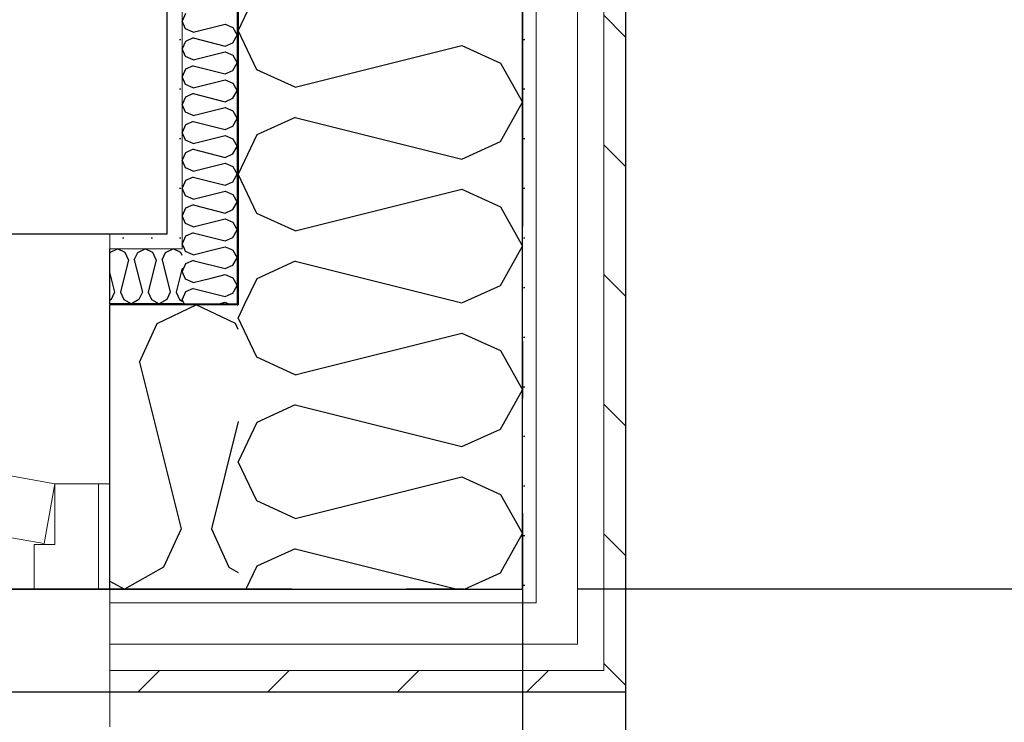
# Model space of a CAD drawing. Header units: millimetres. Extents: x -5000 to 341424, y -9235 to 550260.
# Tile 120 of 236: x 297797 to 298657, y 347655 to 348268. Entities that reach past the tile are written whole.
import ezdxf
from ezdxf.enums import TextEntityAlignment as Align

# ---------------------------------------------------------------- set-up
doc = ezdxf.new("R2010")
doc.units = ezdxf.units.MM
doc.header["$LTSCALE"] = 0.5
doc.header["$MEASUREMENT"] = 0
for name, pattern in [('Akselinje', [1500, 1000, -200, 100, -200]), ('Over snittplan', [260, 150, -50, 10, -50]), ('PLINE', [0])]:
    doc.linetypes.add(name, pattern=pattern)
for name, color, linetype in [('232- Ikke-bærende yttervegger (Skravur)(Nye konstruksjoner)', 7, 'Continuous'), ('232- Ikke-bærende yttervegger(Nye konstruksjoner)', 7, 'Continuous'), ('244- Vinduer_ dører_ foldevegger(Nye konstruksjoner)', 7, 'Continuous'), ('255- Gulvoverflate(Nye konstruksjoner)', 7, 'Continuous'), ('82-- Modullinjer(Nye konstruksjoner)', 7, 'Continuous'), ('842-M___1_50 Målsetting bygning', 7, 'Continuous'), ('862- M___Nettoareal(Nye konstruksjoner)', 7, 'Continuous'), ('862- M___Nettoareal(Polylinje)(Nye konstruksjoner)', 7, 'Continuous'), ('862- M___Nettoareal(Tekst)(Nye konstruksjoner)', 7, 'Continuous')]:
    doc.layers.add(name, color=color, linetype=linetype)
for name, color, linetype, lineweight in [('234- Vinduer_ dører_ porter(Nye konstruksjoner)', 7, 'Continuous', 0), ('235- Utvendig kledning og overflate(Nye konstruksjoner)', 7, 'Continuous', 0), ('236- Innvendig kledning og overflate(Nye konstruksjoner)', 7, 'Continuous', 0)]:
    doc.layers.add(name, color=color, linetype=linetype, lineweight=lineweight)
doc.styles.add('GENERATED_STYLE_1', font='txt')
doc.styles.add('GENERATED_STYLE_3', font='arial.ttf')
doc.styles.add('GENERATED_STYLE_5', font='arial.ttf')
doc.dimstyles.new('GENERATED_STYLE__2', dxfattribs={"dimtxt": 100, "dimasz": 95, "dimexe": 0.18, "dimexo": 0.0625, "dimgap": 0, "dimtad": 1, "dimtih": 1, "dimtoh": 1, "dimdec": 0, "dimzin": 0, "dimdsep": 46, "dimtxsty": 'GENERATED_STYLE_3', "dimblk": 'ARROWHEAD_6', "dimblk1": 'ARROWHEAD_6', "dimblk2": 'ARROWHEAD_6', "dimcen": 0.09, "dimse1": 1, "dimse2": 1, "dimclrd": 256, "dimclre": 256, "dimclrt": 256, "dimadec": 1, "dimazin": 0, "dimtfac": 1, "dimtdec": 4, "dimtmove": 0, "dimatfit": 3, "dimfxl": 1, "dimtolj": 1, "dimtzin": 0, "dimarcsym": 0})
pattern_1 = [(135.000012, (0, 0), (56.56853, 56.568555), [80, 0])]
pattern_2 = [(0, (0, 0), (0, 43.30127), [0, -25]), (0, (12.5, 21.65), (0, 43.30127), [0, -25])]

# ---------------------------------------------------------------- blocks, each defined once
blk = doc.blocks.new('LEILIGHET 2__3', base_point=(300468.57, 348580.68))
at = {"layer": '862- M___Nettoareal(Polylinje)(Nye konstruksjoner)', "linetype": 'PLINE', "flags": 128}
blk.add_lwpolyline([(302741.01, 356380.68), (294611.01, 356380.68), (294611.01, 348080.68), (297926.01, 348080.68), (297926.01, 349780.68), (302741.01, 349780.68)], close=True, dxfattribs=at)
at = {"layer": '862- M___Nettoareal(Tekst)(Nye konstruksjoner)', "style": 'GENERATED_STYLE_1'}
for tag, p in [('DUMMY_861', (296689.69, 358469.34)), ('ROOM_NAME', (295952.51, 358419.53)), ('DUMMY_862', (295952.51, 358281.11))]:
    blk.add_attdef(tag, text='', height=100, dxfattribs=at).set_placement(p, align=Align.TOP_LEFT)
blk = doc.blocks.new('UTEPLASS__29', base_point=(300476.75, 347380.68))
at = {"layer": '862- M___Nettoareal(Polylinje)(Nye konstruksjoner)', "linetype": 'PLINE', "flags": 128}
blk.add_lwpolyline([(302503.01, 349380.68), (298326.01, 349380.68), (298326.01, 346530.68), (302503.01, 346530.68)], close=True, dxfattribs=at)
at = {"layer": '862- M___Nettoareal(Tekst)(Nye konstruksjoner)', "style": 'GENERATED_STYLE_1'}
for tag, p in [('DUMMY_861', (300791.58, 347568.91)), ('ROOM_NAME', (300161.93, 347519.1)), ('DUMMY_862', (300161.93, 347380.68))]:
    blk.add_attdef(tag, text='', height=100, dxfattribs=at).set_placement(p, align=Align.TOP_LEFT)
blk = doc.blocks.new('*X116')
at = {"layer": '232- Ikke-bærende yttervegger (Skravur)(Nye konstruksjoner)', "linetype": 'PLINE'}
for p, q in [((297942.14, 348054.45), (297939.01, 348047.82)), ((297948.65, 348057.41), (297942.14, 348054.45)), ((297948.65, 348057.41), (297949.48, 348057.21)), ((297942.14, 348041.19), (297939.01, 348047.82)), ((297948.65, 348038.23), (297942.14, 348041.19)), ((297948.65, 348038.23), (297964.49, 348042.19)), ((297942.14, 348030.17), (297939.01, 348023.54)), ((297948.65, 348033.13), (297942.14, 348030.17)), ((297948.65, 348033.13), (297976.8, 348026.09)), ((297940.84, 348019.68), (297939.01, 348023.54)), ((297971.54, 348019.68), (297976.8, 348020.99)), ((297976.8, 348026.09), (297979.41, 348027.28)), ((297976.8, 348020.99), (297979.69, 348019.68))]:
    blk.add_line(p, q, dxfattribs=at)
blk = doc.blocks.new('*X117')
at = {"layer": '232- Ikke-bærende yttervegger (Skravur)(Nye konstruksjoner)', "linetype": 'PLINE'}
for p, q in [((297991.64, 348015.04), (297988.01, 348007.35)), ((298004.22, 347973.09), (297988.01, 348007.35)), ((298037.81, 347957.81), (298004.22, 347973.09)), ((298037.81, 347957.81), (298046.66, 347960.02)), ((298037.81, 347931.45), (298004.22, 347916.16)), ((298037.81, 347931.45), (298087.71, 347918.98)), ((298004.22, 347916.16), (297988.01, 347881.9)), ((298004.22, 347847.64), (297988.01, 347881.9)), ((298037.81, 347832.35), (298147.03, 347859.66)), ((298037.81, 347832.35), (298004.22, 347847.64)), ((298037.81, 347806), (298004.22, 347790.71)), ((298037.81, 347806), (298179.09, 347770.68)), ((298004.22, 347790.71), (297994.74, 347770.68)), ((298216.89, 347784.92), (298218.63, 347788.05)), ((298185.6, 347770.68), (298216.89, 347784.92))]:
    blk.add_line(p, q, dxfattribs=at)
blk = doc.blocks.new('*X118')
at = {"layer": '232- Ikke-bærende yttervegger (Skravur)(Nye konstruksjoner)', "linetype": 'PLINE'}
for p, q in [((297942.14, 348065.47), (297941.1, 348067.68)), ((297948.65, 348062.51), (297942.14, 348065.47)), ((297948.65, 348062.51), (297969.29, 348067.68)), ((297980.93, 348067.68), (297983.31, 348066.6)), ((297983.31, 348066.6), (297987.01, 348059.96)), ((297949.48, 348057.21), (297976.8, 348050.37)), ((297983.31, 348053.33), (297987.01, 348059.96)), ((297976.8, 348050.37), (297983.31, 348053.33)), ((297964.49, 348042.19), (297976.8, 348045.27)), ((297976.8, 348045.27), (297983.31, 348042.31)), ((297983.31, 348042.31), (297987.01, 348035.68)), ((297979.41, 348027.28), (297983.31, 348029.05)), ((297983.31, 348029.05), (297987.01, 348035.68))]:
    blk.add_line(p, q, dxfattribs=at)
blk = doc.blocks.new('*X119')
at = {"layer": '232- Ikke-bærende yttervegger (Skravur)(Nye konstruksjoner)', "linetype": 'PLINE'}
for p, q in [((297942.14, 348272.99), (297939.01, 348266.36)), ((297942.14, 348259.72), (297939.01, 348266.36)), ((297948.65, 348256.77), (297976.8, 348263.8)), ((297976.8, 348263.8), (297983.31, 348260.85)), ((297983.31, 348260.85), (297987.01, 348254.21)), ((297948.65, 348256.77), (297942.14, 348259.72)), ((297948.65, 348251.66), (297942.14, 348248.7)), ((297948.65, 348251.66), (297976.8, 348244.62)), ((297983.31, 348247.58), (297987.01, 348254.21)), ((297942.14, 348248.7), (297939.01, 348242.07)), ((297976.8, 348244.62), (297983.31, 348247.58)), ((297942.14, 348235.44), (297939.01, 348242.07)), ((297948.65, 348232.48), (297942.14, 348235.44)), ((297948.65, 348232.48), (297976.8, 348239.52)), ((297976.8, 348239.52), (297983.31, 348236.56)), ((297983.31, 348236.56), (297987.01, 348229.93)), ((297948.65, 348227.38), (297942.14, 348224.42)), ((297948.65, 348227.38), (297976.8, 348220.34)), ((297983.31, 348223.3), (297987.01, 348229.93)), ((297942.14, 348224.42), (297939.01, 348217.79)), ((297942.14, 348211.16), (297939.01, 348217.79)), ((297976.8, 348220.34), (297983.31, 348223.3)), ((297948.65, 348208.2), (297942.14, 348211.16)), ((297948.65, 348208.2), (297976.8, 348215.24)), ((297976.8, 348215.24), (297983.31, 348212.28)), ((297983.31, 348212.28), (297987.01, 348205.65)), ((297942.14, 348200.14), (297939.01, 348193.51)), ((297948.65, 348203.1), (297942.14, 348200.14)), ((297948.65, 348203.1), (297976.8, 348196.06)), ((297983.31, 348199.02), (297987.01, 348205.65)), ((297942.14, 348186.88), (297939.01, 348193.51)), ((297976.8, 348196.06), (297983.31, 348199.02)), ((297948.65, 348183.92), (297942.14, 348186.88)), ((297948.65, 348183.92), (297976.8, 348190.96)), ((297976.8, 348190.96), (297983.31, 348188)), ((297983.31, 348188), (297987.01, 348181.37)), ((297942.14, 348175.86), (297939.01, 348169.23)), ((297948.65, 348178.82), (297942.14, 348175.86)), ((297948.65, 348178.82), (297976.8, 348171.78)), ((297976.8, 348171.78), (297983.31, 348174.74)), ((297983.31, 348174.74), (297987.01, 348181.37)), ((297942.14, 348162.6), (297939.01, 348169.23)), ((297948.65, 348159.64), (297976.8, 348166.68)), ((297976.8, 348166.68), (297983.31, 348163.72)), ((297948.65, 348159.64), (297942.14, 348162.6)), ((297983.31, 348163.72), (297987.01, 348157.09)), ((297942.14, 348151.58), (297939.01, 348144.95)), ((297948.65, 348154.54), (297942.14, 348151.58)), ((297948.65, 348154.54), (297976.8, 348147.5)), ((297976.8, 348147.5), (297983.31, 348150.46)), ((297983.31, 348150.46), (297987.01, 348157.09)), ((297942.14, 348138.32), (297939.01, 348144.95)), ((297948.65, 348135.36), (297976.8, 348142.4)), ((297976.8, 348142.4), (297983.31, 348139.44)), ((297948.65, 348135.36), (297942.14, 348138.32)), ((297983.31, 348139.44), (297987.01, 348132.81)), ((297983.31, 348126.18), (297987.01, 348132.81)), ((297942.14, 348127.3), (297939.01, 348120.67)), ((297948.65, 348130.26), (297942.14, 348127.3)), ((297948.65, 348130.26), (297976.8, 348123.22)), ((297976.8, 348123.22), (297983.31, 348126.18)), ((297942.14, 348114.04), (297939.01, 348120.67)), ((297948.65, 348111.08), (297976.8, 348118.12)), ((297976.8, 348118.12), (297983.31, 348115.16)), ((297983.31, 348115.16), (297987.01, 348108.53)), ((297948.65, 348111.08), (297942.14, 348114.04)), ((297948.65, 348105.98), (297942.14, 348103.02)), ((297948.65, 348105.98), (297976.8, 348098.94)), ((297983.31, 348101.9), (297987.01, 348108.53)), ((297942.14, 348103.02), (297939.01, 348096.39)), ((297976.8, 348098.94), (297983.31, 348101.9)), ((297942.14, 348089.76), (297939.01, 348096.39)), ((297948.65, 348086.8), (297942.14, 348089.76)), ((297948.65, 348086.8), (297976.8, 348093.84)), ((297976.8, 348093.84), (297983.31, 348090.88)), ((297983.31, 348090.88), (297987.01, 348084.25)), ((297948.65, 348081.69), (297942.14, 348078.74)), ((297948.65, 348081.69), (297976.8, 348074.66)), ((297983.31, 348077.61), (297987.01, 348084.25)), ((297942.14, 348078.74), (297939.01, 348072.1)), ((297941.1, 348067.68), (297939.01, 348072.1)), ((297976.8, 348074.66), (297983.31, 348077.61)), ((297969.29, 348067.68), (297976.8, 348069.55)), ((297976.8, 348069.55), (297980.93, 348067.68))]:
    blk.add_line(p, q, dxfattribs=at)
blk = doc.blocks.new('*X120')
at = {"layer": '232- Ikke-bærende yttervegger (Skravur)(Nye konstruksjoner)', "linetype": 'PLINE'}
for p, q in [((297993.36, 348018.68), (297991.64, 348015.04)), ((298046.66, 347960.02), (298183.29, 347994.18)), ((298183.29, 347994.18), (298216.89, 347978.89)), ((298216.89, 347978.89), (298236.01, 347944.63)), ((298216.89, 347910.37), (298236.01, 347944.63)), ((298087.71, 347918.98), (298183.29, 347895.08)), ((298183.29, 347895.08), (298216.89, 347910.37)), ((298147.03, 347859.66), (298183.29, 347868.72)), ((298183.29, 347868.72), (298216.89, 347853.43)), ((298216.89, 347853.43), (298236.01, 347819.17)), ((298218.63, 347788.05), (298236.01, 347819.17))]:
    blk.add_line(p, q, dxfattribs=at)
blk = doc.blocks.new('*X121')
at = {"layer": '232- Ikke-bærende yttervegger (Skravur)(Nye konstruksjoner)', "linetype": 'PLINE'}
for p, q in [((298004.22, 348292.52), (297988.01, 348258.26)), ((298004.22, 348224), (297988.01, 348258.26)), ((298037.81, 348208.71), (298183.29, 348245.08)), ((298183.29, 348245.08), (298216.89, 348229.79)), ((298216.89, 348229.79), (298236.01, 348195.53)), ((298037.81, 348208.71), (298004.22, 348224)), ((298216.89, 348161.27), (298236.01, 348195.53)), ((298037.81, 348182.36), (298004.22, 348167.07)), ((298037.81, 348182.36), (298183.29, 348145.99)), ((298004.22, 348167.07), (297988.01, 348132.81)), ((298183.29, 348145.99), (298216.89, 348161.27)), ((298004.22, 348098.55), (297988.01, 348132.81)), ((298037.81, 348083.26), (298183.29, 348119.63)), ((298183.29, 348119.63), (298216.89, 348104.34)), ((298037.81, 348083.26), (298004.22, 348098.55)), ((298216.89, 348104.34), (298236.01, 348070.08)), ((298216.89, 348035.82), (298236.01, 348070.08)), ((298037.81, 348056.9), (298004.22, 348041.61)), ((298037.81, 348056.9), (298183.29, 348020.53)), ((298004.22, 348041.61), (297993.36, 348018.68)), ((298183.29, 348020.53), (298216.89, 348035.82))]:
    blk.add_line(p, q, dxfattribs=at)
blk = doc.blocks.new('*X128')
at = {"layer": '232- Ikke-bærende yttervegger (Skravur)(Nye konstruksjoner)', "linetype": 'PLINE'}
for p, q in [((297876.01, 348064.51), (297876.02, 348064.54)), ((297876.02, 348064.54), (297882.65, 348067.68)), ((297889.28, 348064.54), (297882.65, 348067.68)), ((297892.24, 348058.04), (297889.28, 348064.54)), ((297897.34, 348058.04), (297900.3, 348064.54)), ((297900.3, 348064.54), (297906.93, 348067.68)), ((297913.56, 348064.54), (297906.93, 348067.68)), ((297916.52, 348058.04), (297913.56, 348064.54)), ((297921.62, 348058.04), (297924.58, 348064.54)), ((297924.58, 348064.54), (297931.21, 348067.68)), ((297937.84, 348064.54), (297931.21, 348067.68)), ((297939.01, 348061.98), (297937.84, 348064.54)), ((297892.24, 348058.04), (297885.2, 348029.88)), ((297897.34, 348058.04), (297904.38, 348029.88)), ((297916.52, 348058.04), (297909.48, 348029.88)), ((297921.62, 348058.04), (297928.66, 348029.88)), ((297876.01, 348046.25), (297880.1, 348029.88)), ((297939.01, 348050.85), (297933.76, 348029.88)), ((297880.1, 348029.88), (297877.14, 348023.38)), ((297885.2, 348029.88), (297888.16, 348023.38)), ((297904.38, 348029.88), (297901.42, 348023.38)), ((297909.48, 348029.88), (297912.44, 348023.38)), ((297928.66, 348029.88), (297925.7, 348023.38)), ((297933.76, 348029.88), (297936.72, 348023.38)), ((297877.14, 348023.38), (297876.01, 348022.74)), ((297888.16, 348023.38), (297894.79, 348019.68)), ((297901.42, 348023.38), (297894.79, 348019.68)), ((297912.44, 348023.38), (297919.07, 348019.68)), ((297925.7, 348023.38), (297919.07, 348019.68)), ((297936.72, 348023.38), (297939.01, 348022.1))]:
    blk.add_line(p, q, dxfattribs=at)
blk = doc.blocks.new('*X130')
at = {"layer": '232- Ikke-bærende yttervegger (Skravur)(Nye konstruksjoner)', "linetype": 'PLINE'}
for p, q in [((297917.19, 348002.46), (297951.45, 348018.68)), ((297985.71, 348002.46), (297951.45, 348018.68)), ((297901.9, 347968.87), (297917.19, 348002.46)), ((297988.01, 347997.41), (297985.71, 348002.46)), ((297901.9, 347968.87), (297938.27, 347823.39)), ((297988.01, 347916.91), (297964.63, 347823.39)), ((297938.27, 347823.39), (297922.98, 347789.8)), ((297964.63, 347823.39), (297979.91, 347789.8)), ((297922.98, 347789.8), (297888.72, 347770.68)), ((297979.91, 347789.8), (297988.01, 347785.28)), ((297876.01, 347777.77), (297888.72, 347770.68))]:
    blk.add_line(p, q, dxfattribs=at)
blk = doc.blocks.new('Vindu[11]')
at = {"layer": '234- Vinduer_ dører_ porter(Nye konstruksjoner)', "linetype": 'PLINE'}
for p, q in [((296766.01, 348080.68), (297876.01, 348080.68)), ((297784.67, 347870.32), (297828.01, 347862.68)), ((297828.01, 347862.68), (297818.8, 347810.48)), ((297828.01, 347809.68), (297828.01, 347862.68)), ((297828.01, 347862.68), (297866.01, 347862.68)), ((297866.01, 347862.68), (297876.01, 347862.68)), ((297866.01, 347770.68), (297866.01, 347862.68)), ((297818.8, 347810.48), (297775.47, 347818.12)), ((297810.01, 347770.68), (297810.01, 347809.68)), ((297810.01, 347809.68), (297828.01, 347809.68)), ((297866.01, 347770.68), (297810.01, 347770.68)), ((297876.01, 347770.68), (297866.01, 347770.68)), ((296766.01, 347680.68), (297876.01, 347680.68)), ((297876.01, 347650.68), (297876.01, 347680.68))]:
    blk.add_line(p, q, dxfattribs=at)
at = {"layer": '235- Utvendig kledning og overflate(Nye konstruksjoner)', "linetype": 'PLINE'}
for p, q in [((297876.01, 347758.68), (297876.01, 347770.68)), ((297876.01, 347722.68), (297876.01, 347758.68)), ((297876.01, 347699.68), (297876.01, 347722.68)), ((297876.01, 347680.68), (297876.01, 347699.68))]:
    blk.add_line(p, q, dxfattribs=at)
at = {"layer": '236- Innvendig kledning og overflate(Nye konstruksjoner)', "linetype": 'PLINE'}
for p, q in [((297876.01, 348067.68), (297876.01, 348080.68)), ((297876.01, 348018.68), (297876.01, 348019.68))]:
    blk.add_line(p, q, dxfattribs=at)
at = {"layer": '244- Vinduer_ dører_ foldevegger(Nye konstruksjoner)', "linetype": 'PLINE'}
for p, q in [((297876.01, 348019.68), (297876.01, 348067.68)), ((297876.01, 347862.68), (297876.01, 348018.68)), ((297876.01, 347770.68), (297876.01, 347862.68)), ((297876.01, 347770.68), (297876.01, 347862.68))]:
    blk.add_line(p, q, dxfattribs=at)
blk = doc.blocks.new('Standard grid marker[85]', base_point=(305734.77, 347770.68))
at = {"layer": '82-- Modullinjer(Nye konstruksjoner)', "linetype": 'Akselinje'}
blk.add_line((305534.77, 347770.68), (271734.77, 347770.68), dxfattribs=at)
at = {"layer": '82-- Modullinjer(Nye konstruksjoner)', "style": 'GENERATED_STYLE_5'}
for tag, p in [('AC_MarkerText_1_1', (271409.77, 347824.35)), ('AC_MarkerText_1_0', (305859.77, 347824.35))]:
    blk.add_attdef(tag, text='', height=100, rotation=360, dxfattribs=at).set_placement(p, align=Align.TOP_CENTER)
blk = doc.blocks.new('Standard grid marker[91]', base_point=(298236.01, 363787.13))
at = {"layer": '82-- Modullinjer(Nye konstruksjoner)', "linetype": 'Akselinje'}
blk.add_line((298236.01, 363587.13), (298236.01, 339987.13), dxfattribs=at)
at = {"layer": '82-- Modullinjer(Nye konstruksjoner)', "style": 'GENERATED_STYLE_5'}
for tag, p in [('AC_MarkerText_1_0', (298236.01, 363965.25)), ('AC_MarkerText_1_1', (298236.01, 339715.25))]:
    blk.add_attdef(tag, text='', height=100, rotation=360, dxfattribs=at).set_placement(p, align=Align.TOP_CENTER)
blk = doc.blocks.new('*D745')
at = {"layer": '842-M___1_50 Målsetting bygning', "linetype": 'PLINE'}
for p, q in [((296766.01, 346683.64), (296766.01, 346871.14)), ((297876.01, 346683.64), (297876.01, 346871.14)), ((296816.01, 346827.39), (296716.01, 346727.39)), ((297926.01, 346827.39), (297826.01, 346727.39)), ((296691.01, 346777.39), (296766.01, 346777.39)), ((296766.01, 346777.39), (297876.01, 346777.39))]:
    blk.add_line(p, q, dxfattribs=at)
at = {"layer": '842-M___1_50 Målsetting bygning', "char_height": 100, "attachment_point": 7, "style": 'GENERATED_STYLE_3'}
for s, insert in [('\\A1;{\\pql;\\fArial|b0|i0|c0|p0;\\W1.000000;1\xa0110}', (297154.5, 346797.39)), ('\\A1;{\\pql;\\fArial|b0|i0|c0|p0;\\W1.000000;2\xa0210}', (297149.41, 346657.39))]:
    blk.add_mtext(s, dxfattribs=dict(at, insert=insert))
blk = doc.blocks.new('ARROWHEAD_6')
at = {"linetype": 'Continuous'}
for p, q in [((-0.5, -0.5), (0.5, 0.5)), ((0, 0), (-1, 0))]:
    blk.add_line(p, q, dxfattribs=at)
blk = doc.blocks.new('*D746')
at = {"layer": '842-M___1_50 Målsetting bygning', "linetype": 'PLINE'}
for p, q in [((297876.01, 346683.64), (297876.01, 346871.14)), ((298236.01, 346683.64), (298236.01, 346871.14)), ((297926.01, 346827.39), (297826.01, 346727.39)), ((298186.01, 346727.39), (298286.01, 346827.39)), ((297876.01, 346777.39), (298236.01, 346777.39)), ((298236.01, 346777.39), (298311.01, 346777.39))]:
    blk.add_line(p, q, dxfattribs=at)
at = {"layer": '842-M___1_50 Målsetting bygning', "insert": (297941.6, 346797.39), "char_height": 100, "attachment_point": 7, "style": 'GENERATED_STYLE_3'}
blk.add_mtext('\\A1;{\\pql;\\fArial|b0|i0|c0|p0;\\W1.000000;360}', dxfattribs=at)
blk = doc.blocks.new('*D865')
at = {"layer": '842-M___1_50 Målsetting bygning', "linetype": 'PLINE'}
for p, q in [((298236.01, 343393.99), (298236.01, 343206.49)), ((302803.01, 343393.99), (302803.01, 343206.49)), ((298186.01, 343250.24), (298286.01, 343350.24)), ((302753.01, 343250.24), (302853.01, 343350.24)), ((302803.01, 343300.24), (298236.01, 343300.24))]:
    blk.add_line(p, q, dxfattribs=at)
at = {"layer": '842-M___1_50 Målsetting bygning', "insert": (300347.91, 343320.24), "char_height": 100, "attachment_point": 7, "style": 'GENERATED_STYLE_3'}
blk.add_mtext('\\A1;{\\pql;\\fArial|b0|i0|c0|p0;\\W1.000000;4\xa0567}', dxfattribs=at)
blk = doc.blocks.new('*D866')
at = {"layer": '842-M___1_50 Målsetting bygning', "linetype": 'PLINE'}
for p, q in [((297988.01, 343393.99), (297988.01, 343206.49)), ((298236.01, 343393.99), (298236.01, 343206.49)), ((297938.01, 343250.24), (298038.01, 343350.24)), ((298186.01, 343250.24), (298286.01, 343350.24)), ((298236.01, 343300.24), (297988.01, 343300.24))]:
    blk.add_line(p, q, dxfattribs=at)
at = {"layer": '842-M___1_50 Målsetting bygning', "insert": (297997.6, 343320.24), "char_height": 100, "attachment_point": 7, "style": 'GENERATED_STYLE_3'}
blk.add_mtext('\\A1;{\\pql;\\fArial|b0|i0|c0|p0;\\W1.000000;248}', dxfattribs=at)
blk = doc.blocks.new('*D867')
at = {"layer": '842-M___1_50 Målsetting bygning', "linetype": 'PLINE'}
for p, q in [((294611.01, 343393.99), (294611.01, 343206.49)), ((297988.01, 343393.99), (297988.01, 343206.49)), ((294561.01, 343250.24), (294661.01, 343350.24)), ((297938.01, 343250.24), (298038.01, 343350.24)), ((297988.01, 343300.24), (294611.01, 343300.24))]:
    blk.add_line(p, q, dxfattribs=at)
at = {"layer": '842-M___1_50 Målsetting bygning', "insert": (296127.91, 343320.24), "char_height": 100, "attachment_point": 7, "style": 'GENERATED_STYLE_3'}
blk.add_mtext('\\A1;{\\pql;\\fArial|b0|i0|c0|p0;\\W1.000000;3\xa0377}', dxfattribs=at)
blk = doc.blocks.new('SOV__41', base_point=(296177.11, 350061.01))
at = {"layer": '862- M___Nettoareal(Polylinje)(Nye konstruksjoner)', "linetype": 'PLINE', "flags": 128}
blk.add_lwpolyline([(297926.01, 351152.65), (294611, 351152.65), (294611, 348080.68), (297926, 348080.68)], close=True, dxfattribs=at)
at = {"layer": '862- M___Nettoareal(Tekst)(Nye konstruksjoner)', "style": 'GENERATED_STYLE_1'}
for tag, p in [('DUMMY_861', (296401.24, 350249.24)), ('ROOM_NAME', (295952.98, 350199.43)), ('DUMMY_862', (295952.98, 350061.01))]:
    blk.add_attdef(tag, text='', height=100, dxfattribs=at).set_placement(p, align=Align.TOP_LEFT)

msp = doc.modelspace()

# ---------------------------------------------------------------- hatches: boundary and pattern name
at = {"layer": '232- Ikke-bærende yttervegger (Skravur)(Nye konstruksjoner)', "linetype": 'Continuous'}
h = msp.add_hatch(dxfattribs=at)
h.set_pattern_fill('Prikker_tett', color=256, style=0, pattern_type=2)
h.set_pattern_definition(pattern_2)
h.paths.add_polyline_path([(297939.01, 349767.68), (297926.01, 349767.68), (297926.01, 348080.68), (297939.01, 348080.68)])
for points in [[(297988.01, 349718.68), (297987.01, 349718.68), (297987.01, 348019.68), (297988.01, 348019.68)], [(297876.01, 348018.68), (297987.01, 348018.68), (297987.01, 348019.68), (297876.01, 348019.68)], [(297987.01, 348019.68), (297987.01, 348018.68), (297988.01, 348018.68)], [(297987.01, 348019.68), (297988.01, 348018.68), (297988.01, 348019.68)]]:
    msp.add_hatch(color=256, dxfattribs=at).paths.add_polyline_path(points)
h = msp.add_hatch(dxfattribs=at)
h.set_pattern_fill('Prikker_tett', color=256, style=0, pattern_type=2)
h.set_pattern_definition(pattern_2)
h.paths.add_polyline_path([(298236.01, 349458.68), (298236.01, 347770.68), (298248.01, 347770.68), (298248.01, 349458.68)])
h = msp.add_hatch(dxfattribs=at)
h.set_pattern_fill('Skrålinjer_2', color=256, style=0, pattern_type=2)
h.set_pattern_definition(pattern_1)
h.paths.add_polyline_path([(298307.01, 349380.68), (298307.01, 347699.68), (298326.01, 347699.68), (298326.01, 349380.68)])
h = msp.add_hatch(dxfattribs=at)
h.set_pattern_fill('Prikker_tett', color=256, style=0, pattern_type=2)
h.set_pattern_definition(pattern_2)
h.paths.add_polyline_path([(297926.01, 348080.68), (297876.01, 348080.68), (297876.01, 348067.68), (297926.01, 348067.68)])
h = msp.add_hatch(dxfattribs=at)
h.set_pattern_fill('Prikker_tett', color=256, style=0, pattern_type=2)
h.set_pattern_definition(pattern_2)
h.paths.add_polyline_path([(297926.01, 348080.68), (297926.01, 348067.68), (297939.01, 348067.68)])
h = msp.add_hatch(dxfattribs=at)
h.set_pattern_fill('Prikker_tett', color=256, style=0, pattern_type=2)
h.set_pattern_definition(pattern_2)
h.paths.add_polyline_path([(297926.01, 348080.68), (297939.01, 348067.68), (297939.01, 348080.68)])
h = msp.add_hatch(dxfattribs=at)
h.set_pattern_fill('Prikker_tett', color=256, style=0, pattern_type=2)
h.set_pattern_definition(pattern_2)
h.paths.add_polyline_path([(297876.01, 347770.68), (297876.01, 347758.68), (298236.01, 347758.68), (298236.01, 347770.68)])
h = msp.add_hatch(dxfattribs=at)
h.set_pattern_fill('Prikker_tett', color=256, style=0, pattern_type=2)
h.set_pattern_definition(pattern_2)
h.paths.add_polyline_path([(298236.01, 347770.68), (298236.01, 347758.68), (298248.01, 347758.68)])
h = msp.add_hatch(dxfattribs=at)
h.set_pattern_fill('Prikker_tett', color=256, style=0, pattern_type=2)
h.set_pattern_definition(pattern_2)
h.paths.add_polyline_path([(298236.01, 347770.68), (298248.01, 347758.68), (298248.01, 347770.68)])
h = msp.add_hatch(dxfattribs=at)
h.set_pattern_fill('Skrålinjer_2', color=256, style=0, pattern_type=2)
h.set_pattern_definition([(45, (0, 0), (-56.568542, 56.568542), [80, 0])])
h.paths.add_polyline_path([(297876.01, 347699.68), (297876.01, 347680.68), (298307.01, 347680.68), (298307.01, 347699.68)])
h = msp.add_hatch(dxfattribs=at)
h.set_pattern_fill('Skrålinjer_2', color=256, style=0, pattern_type=2)
h.set_pattern_definition(pattern_1)
h.paths.add_polyline_path([(298307.01, 347699.68), (298307.01, 347680.68), (298326.01, 347680.68)])
h = msp.add_hatch(dxfattribs=at)
h.set_pattern_fill('Skrålinjer_2', color=256, style=0, pattern_type=2)
h.set_pattern_definition(pattern_1)
h.paths.add_polyline_path([(298307.01, 347699.68), (298326.01, 347680.68), (298326.01, 347699.68)])

# ---------------------------------------------------------------- linework, layer by layer
at = {"layer": '232- Ikke-bærende yttervegger(Nye konstruksjoner)', "linetype": 'PLINE'}
for p, q in [((297987.01, 349718.68), (297987.01, 348019.68)), ((297988.01, 349470.68), (297988.01, 348018.68)), ((298236.01, 348018.68), (298236.01, 349458.68)), ((297876.01, 348019.68), (297876.01, 348067.68)), ((297939.01, 348019.68), (297876.01, 348019.68)), ((297939.01, 348019.68), (297987.01, 348019.68)), ((297939.01, 348019.68), (297987.01, 348019.68)), ((297987.01, 348018.68), (297876.01, 348018.68)), ((297876.01, 347862.68), (297876.01, 348018.68)), ((297987.01, 348018.68), (297988.01, 348018.68)), ((297987.01, 348018.68), (297988.01, 348018.68)), ((298236.01, 347770.68), (298236.01, 348018.68)), ((297876.01, 347770.68), (297876.01, 347862.68)), ((297876.01, 347770.68), (297988.01, 347770.68)), ((297988.01, 347770.68), (298236.01, 347770.68)), ((297988.01, 347770.68), (298236.01, 347770.68))]:
    msp.add_line(p, q, dxfattribs=at)
at = {"layer": '235- Utvendig kledning og overflate(Nye konstruksjoner)', "linetype": 'PLINE'}
for p, q in [((298248.01, 347770.68), (298248.01, 349422.68)), ((298284.01, 347758.68), (298284.01, 349422.68)), ((298307.01, 347722.68), (298307.01, 349380.68)), ((297876.01, 347758.68), (297876.01, 347770.68)), ((298248.01, 347758.68), (298248.01, 347770.68)), ((297876.01, 347758.68), (298236.01, 347758.68)), ((297876.01, 347722.68), (297876.01, 347758.68)), ((298236.01, 347758.68), (298248.01, 347758.68)), ((298236.01, 347758.68), (298248.01, 347758.68)), ((298284.01, 347722.68), (298284.01, 347758.68)), ((297876.01, 347722.68), (298248.01, 347722.68)), ((297876.01, 347699.68), (297876.01, 347722.68)), ((298248.01, 347722.68), (298284.01, 347722.68)), ((298307.01, 347699.68), (298307.01, 347722.68)), ((297876.01, 347699.68), (298284.01, 347699.68)), ((297876.01, 347680.68), (297876.01, 347699.68)), ((298284.01, 347699.68), (298307.01, 347699.68)), ((298284.01, 347699.68), (298307.01, 347699.68))]:
    msp.add_line(p, q, dxfattribs=at)
at = {"layer": '235- Utvendig kledning og overflate(Nye konstruksjoner)', "linetype": 'PLINE', "flags": 128}
for points in [[(298326.01, 347680.68), (298326.01, 349380.68)], [(297876.01, 347680.68), (298307.01, 347680.68)], [(298326.01, 347680.68), (298307.01, 347680.68)]]:
    msp.add_lwpolyline(points, dxfattribs=at)
at = {"layer": '236- Innvendig kledning og overflate(Nye konstruksjoner)', "linetype": 'PLINE'}
for p, q in [((297939.01, 349719.68), (297939.01, 348067.68)), ((297876.01, 348067.68), (297876.01, 348080.68)), ((297926.01, 348067.68), (297876.01, 348067.68)), ((297926.01, 348067.68), (297939.01, 348067.68)), ((297926.01, 348067.68), (297939.01, 348067.68)), ((297876.01, 348018.68), (297876.01, 348019.68))]:
    msp.add_line(p, q, dxfattribs=at)
at = {"layer": '236- Innvendig kledning og overflate(Nye konstruksjoner)', "linetype": 'PLINE', "flags": 128}
for points in [[(297926.01, 349767.68), (297926.01, 348080.68)], [(297926.01, 348080.68), (297876.01, 348080.68)]]:
    msp.add_lwpolyline(points, dxfattribs=at)
at = {"layer": '255- Gulvoverflate(Nye konstruksjoner)', "linetype": 'PLINE', "flags": 128}
for points in [[(277601.01, 349570.68), (277601.01, 347770.68), (281536.01, 347770.68), (281536.01, 349470.68), (285893.01, 349470.68), (285893.01, 347770.68), (289886.01, 347770.68), (289886.01, 349470.68), (294243.01, 349470.68), (294243.01, 347770.68), (298236.01, 347770.68), (298236.01, 349470.68), (303051.01, 349470.68), (303051.01, 356690.65), (277601.01, 356690.65), (277601.01, 354890.65)], [(302503.01, 349380.68), (298326.01, 349380.67), (298326.01, 347680.68), (296541.01, 347680.68), (296541.01, 345030.68), (302503.01, 345030.68)]]:
    msp.add_lwpolyline(points, close=True, dxfattribs=at)
at = {"layer": '255- Gulvoverflate(Nye konstruksjoner)', "linetype": 'Over snittplan', "flags": 128}
msp.add_lwpolyline([(302503.01, 349380.68), (298326.01, 349380.68), (298326.01, 346530.68), (302503.01, 346530.68)], close=True, dxfattribs=at)

# ---------------------------------------------------------------- block references
at = {"layer": '232- Ikke-bærende yttervegger(Nye konstruksjoner)'}
for name in ['*X119', '*X121', '*X128', '*X118', '*X116', '*X130', '*X117', '*X120']:
    msp.add_blockref(name, (0, 0), dxfattribs=at)
at = {"layer": '244- Vinduer_ dører_ foldevegger(Nye konstruksjoner)', "linetype": 'PLINE'}
msp.add_blockref('Vindu[11]', (0, 0), dxfattribs=at)
at = {"layer": '82-- Modullinjer(Nye konstruksjoner)', "linetype": 'PLINE'}
for name, p in [('Standard grid marker[91]', (298236.01, 363787.13)), ('Standard grid marker[85]', (305734.77, 347770.68))]:
    msp.add_blockref(name, p, dxfattribs=at)
at = {"layer": '862- M___Nettoareal(Nye konstruksjoner)', "linetype": 'Continuous'}
for name, p in [('LEILIGHET 2__3', (300468.57, 348580.68)), ('SOV__41', (296177.11, 350061.01)), ('UTEPLASS__29', (300476.75, 347380.68))]:
    msp.add_blockref(name, p, dxfattribs=at)

# ---------------------------------------------------------------- dimensions: what is measured, and where the dimension line sits
at = {"layer": '842-M___1_50 Målsetting bygning', "linetype": 'Continuous'}
for base, p1, p2, picture, middle in [((298236.01, 343300.24), (302803.01, 353080.66), (298236.01, 348620.68), '*D865', (300519.45, 343370.24)), ((294611.01, 343300.24), (297988.01, 348868.68), (294611.01, 352125.66), '*D867', (296299.45, 343370.24)), ((297988.01, 343300.24), (298236.01, 348620.68), (297988.01, 348868.68), '*D866', (298111.75, 343370.24))]:
    dim = msp.add_linear_dim(base=base, p1=p1, p2=p2, angle=180, dimstyle='GENERATED_STYLE__2', dxfattribs=at)
    dim.commit()
    dim.dimension.update_dxf_attribs({"geometry": picture, "text_midpoint": middle, "dimtype": 160})
for base, p1, p2, picture, middle in [((298236.01, 346777.39), (297876.01, 347680.68), (298236.01, 348620.68), '*D746', (298055.75, 346847.39)), ((297876.01, 346777.39), (296766.01, 347680.68), (297876.01, 347680.68), '*D745', (297326.04, 346847.39))]:
    dim = msp.add_linear_dim(base=base, p1=p1, p2=p2, dimstyle='GENERATED_STYLE__2', dxfattribs=at)
    dim.commit()
    dim.dimension.update_dxf_attribs({"geometry": picture, "text_midpoint": middle, "dimtype": 160})

doc.saveas('drawing.dxf')
